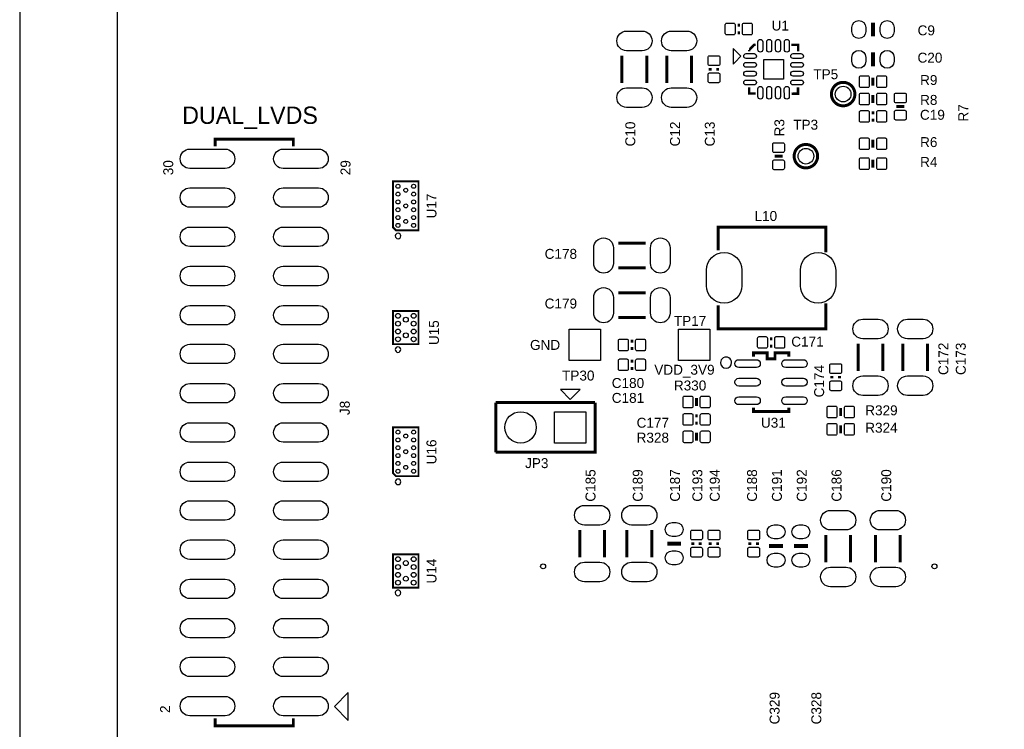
# Model space of a CAD drawing. Extents: x -5 to 175, y -1 to 134.
# Tile 6 of 19: x -5 to 45, y 47 to 84. Entities that reach past the tile are written whole.
import ezdxf

# ---------------------------------------------------------------- set-up
doc = ezdxf.new("R2010")
doc.units = 0
for name, color, linetype in [('BG_OUTLINE', 7, 'CONTINUOUS'), ('BG_SILKSCREEN_TOP', 211, 'CONTINUOUS'), ('PG_SILKSCREEN_TOP', 7, 'CONTINUOUS'), ('PIN_TOP', 12, 'CONTINUOUS'), ('RD_SILKSCREEN_TOP', 7, 'CONTINUOUS')]:
    doc.layers.add(name, color=color, linetype=linetype)

msp = doc.modelspace()

# ---------------------------------------------------------------- linework, layer by layer
at = {"layer": 'BG_OUTLINE'}
for points in [[(-0.999998, 124.99975), (-3.72999, 124.99975, 0.414214), (-4.99999, 123.72975), (-4.99999, 1.27, 0.414214), (-3.72999, 0), (-0.999998, 0), (-0.999998, 1.27), (0, 1.27)], [(-0.999998, 124.99975), (-0.999998, 123.72975), (0, 123.72975, -0.414214), (1.27, 124.99975), (168.730676, 124.99975, -0.414214), (170.000676, 123.72975), (170.000676, 1.27, -0.414214), (168.730676, 0), (1.27, 0, -0.414214), (0, 1.27), (0, 123.72975)]]:
    msp.add_lwpolyline(points, format="xyb", dxfattribs=at)
at = {"layer": 'PG_SILKSCREEN_TOP'}
for points, const_width in [([(38.608, 82.8294), (38.608, 83.5406)], 0.2032), ([(31.8135, 83.4009), (31.6865, 83.4009)], 0.1524), ([(31.6865, 83.0199), (31.8135, 83.0199)], 0.1524), ([(32.607504, 82.412586), (32.53359, 82.404966), (32.280098, 82.13979), (32.276034, 82.13979)], 0.125476), ([(32.276034, 82.1436), (32.276034, 82.069432)], 0.125476), ([(34.440622, 82.400902), (34.779966, 82.404966), (34.779966, 82.065622)], 0.125476), ([(38.608, 81.3054), (38.608, 82.0166)], 0.2032), ([(25.781, 81.8515), (25.781, 80.4545)], 0.1524), ([(27.051, 81.8515), (27.051, 80.4545)], 0.1524), ([(28.067, 81.8515), (28.067, 80.4545)], 0.1524), ([(29.337, 81.8515), (29.337, 80.4545)], 0.1524), ([(30.2895, 81.2165), (30.2895, 81.0895)], 0.1524), ([(30.6705, 81.0895), (30.6705, 81.2165)], 0.1524), ([(38.608, 80.3148), (38.608, 80.7212)], 0.1524), ([(32.607504, 79.908908), (32.280098, 79.908908), (32.280098, 80.236568)], 0.125476), ([(34.775902, 80.232504), (34.775902, 79.905098), (34.444432, 79.901034)], 0.125476), ([(38.608, 79.8322), (38.608, 79.4258)], 0.1524), ([(38.6715, 78.9305), (38.5445, 78.9305)], 0.1524), ([(39.8018, 79.24419), (40.2082, 79.24419)], 0.1524), ([(38.5445, 78.5495), (38.6715, 78.5495)], 0.1524), ([(4.985004, 77.2033), (4.985004, 77.583284), (8.984996, 77.583284), (8.984996, 77.2033)], 0.1524), ([(38.608, 77.1398), (38.608, 77.5462)], 0.1524), ([(33.9852, 76.708), (33.5788, 76.708)], 0.1524), ([(38.608, 76.5302), (38.608, 76.1238)], 0.1524), ([(14.082014, 73.067926), (14.082014, 75.417934), (15.381986, 75.417934), (15.381986, 72.918066), (14.231874, 72.918066), (14.082014, 73.067926)], 0.100076), ([(36.201096, 71.784972), (36.201096, 73.084944), (30.70098, 73.084944), (30.70098, 71.885048)], 0.1524), ([(26.9875, 72.263), (25.5905, 72.263)], 0.1524), ([(26.9875, 70.993), (25.5905, 70.993)], 0.1524), ([(26.9875, 69.723), (25.5905, 69.723)], 0.1524), ([(30.70098, 69.084952), (30.70098, 67.885056), (36.201096, 67.885056), (36.201096, 69.185028)], 0.1524), ([(14.082014, 68.794884), (15.381986, 68.794884), (15.381986, 67.095116), (14.082014, 67.095116), (14.082014, 68.794884), (14.132052, 68.794884)], 0.100076), ([(26.9875, 68.453), (25.5905, 68.453)], 0.1524), ([(33.4645, 67.3735), (33.3375, 67.3735)], 0.1524), ([(26.3525, 67.2465), (26.2255, 67.2465)], 0.1524), ([(26.2255, 66.8655), (26.3525, 66.8655)], 0.1524), ([(33.3375, 66.9925), (33.4645, 66.9925)], 0.1524), ([(37.846, 67.1195), (37.846, 65.7225)], 0.1524), ([(39.116, 67.1195), (39.116, 65.7225)], 0.1524), ([(40.132, 67.1195), (40.132, 65.7225)], 0.1524), ([(41.402, 67.1195), (41.402, 65.7225)], 0.1524), ([(32.501078, 66.450972), (32.501078, 66.651124), (33.201102, 66.651124), (33.201102, 66.350896), (33.600898, 66.350896), (33.600898, 66.651124), (34.300922, 66.651124), (34.300922, 66.450972)], 0.1524), ([(26.3525, 66.2305), (26.2255, 66.2305)], 0.1524), ([(26.2255, 65.8495), (26.3525, 65.8495)], 0.1524), ([(36.5125, 65.4685), (36.5125, 65.3415)], 0.1524), ([(36.8935, 65.3415), (36.8935, 65.4685)], 0.1524), ([(29.591, 64.3382), (29.591, 63.9318)], 0.1524), ([(24.4094, 64.1096), (24.4094, 61.5696), (19.3294, 61.5696)], 0.1524), ([(19.3294, 61.5696), (19.3294, 64.1096)], 0.1524), ([(19.3294, 64.1096), (24.4094, 64.1096)], 0.1524), ([(32.501078, 63.851028), (32.501078, 63.650876), (34.300922, 63.650876), (34.300922, 63.851028)], 0.1524), ([(36.957, 63.4238), (36.957, 63.8302)], 0.1524), ([(29.6545, 63.4365), (29.5275, 63.4365)], 0.1524), ([(29.5275, 63.0555), (29.6545, 63.0555)], 0.1524), ([(36.957, 62.9412), (36.957, 62.5348)], 0.1524), ([(14.082014, 60.494926), (14.082014, 62.844934), (15.381986, 62.844934), (15.381986, 60.345066), (14.231874, 60.345066), (14.082014, 60.494926)], 0.100076), ([(29.591, 62.1538), (29.591, 62.5602)], 0.1524), ([(23.622, 57.5945), (23.622, 56.1975)], 0.1524), ([(24.892, 57.5945), (24.892, 56.1975)], 0.1524), ([(26.035, 57.5945), (26.035, 56.1975)], 0.1524), ([(27.305, 57.5945), (27.305, 56.1975)], 0.1524), ([(36.195, 57.3405), (36.195, 55.9435)], 0.1524), ([(37.465, 57.3405), (37.465, 55.9435)], 0.1524), ([(38.735, 57.3405), (38.735, 55.9435)], 0.1524), ([(40.005, 57.3405), (40.005, 55.9435)], 0.1524), ([(28.0924, 56.896), (28.8036, 56.896)], 0.2032), ([(29.4005, 56.9595), (29.4005, 56.8325)], 0.1524), ([(29.7815, 56.8325), (29.7815, 56.9595)], 0.1524), ([(30.2895, 56.9595), (30.2895, 56.8325)], 0.1524), ([(30.6705, 56.8325), (30.6705, 56.9595)], 0.1524), ([(32.3215, 56.9595), (32.3215, 56.8325)], 0.1524), ([(32.7025, 56.8325), (32.7025, 56.9595)], 0.1524), ([(33.2994, 56.769), (34.0106, 56.769)], 0.2032), ([(34.5694, 56.769), (35.2806, 56.769)], 0.2032), ([(14.082014, 56.348884), (15.381986, 56.348884), (15.381986, 54.649116), (14.082014, 54.649116), (14.082014, 56.348884), (14.132052, 56.348884)], 0.100076), ([(4.985004, 47.953422), (4.985004, 47.583344), (8.984996, 47.583344), (8.984996, 47.953422)], 0.1524)]:
    msp.add_lwpolyline(points, dxfattribs=dict(at, const_width=const_width))
for points in [[(31.859982, 81.818226), (31.560008, 82.1182), (31.459932, 82.218022), (31.459932, 81.418176), (31.560008, 81.517998)], [(23.6474, 64.771524), (22.6314, 64.771524), (23.1394, 64.263524)], [(11.082782, 48.564038), (11.793982, 47.852838), (11.793982, 49.275238)]]:
    msp.add_lwpolyline(points, close=True, dxfattribs=at)
at = {"layer": 'PG_SILKSCREEN_TOP', "const_width": 0.1524}
for points in [[(37.683948, 79.883, 1), (36.484052, 79.883, 1), (37.683948, 79.883)], [(35.778948, 76.708, 1), (34.579052, 76.708, 1), (35.778948, 76.708)]]:
    msp.add_lwpolyline(points, format="xyb", dxfattribs=at)
at = {"layer": 'PG_SILKSCREEN_TOP'}
for points in [[(14.478254, 72.626474, 1), (14.195474, 72.626646, 1)], [(14.473428, 66.818256, 1), (14.190572, 66.818328, 1)], [(31.383732, 66.150998, 1), (30.818268, 66.151002, 1)], [(14.478254, 60.053474, 1), (14.195474, 60.053646, 1)], [(14.473428, 54.372256, 1), (14.190572, 54.372328, 1)]]:
    msp.add_lwpolyline(points, format="xyb", close=True, dxfattribs=at)
at = {"layer": 'PIN_TOP'}
for points in [[(38.239446, 83.2866), (38.239446, 83.0834, -1), (37.528246, 83.0834), (37.528246, 83.2866, -1)], [(39.687754, 83.2866), (39.687754, 83.0834, -1), (38.976554, 83.0834), (38.976554, 83.2866, -1)], [(26.81605, 82.103087), (26.01595, 82.103087, -1), (26.01595, 83.103085), (26.81605, 83.103085, -1)], [(29.10205, 82.103087), (28.30195, 82.103087, -1), (28.30195, 83.103085), (29.10205, 83.103085, -1)], [(31.485078, 82.910426), (31.135066, 82.910426, -0.415686), (31.060136, 82.985356), (31.060136, 83.435444, -0.415686), (31.135066, 83.510374), (31.485078, 83.510374, -0.415686), (31.560008, 83.435444), (31.560008, 82.985356, -0.415686)], [(32.364934, 82.910426), (32.014922, 82.910426, -0.415686), (31.939992, 82.985356), (31.939992, 83.435444, -0.415686), (32.014922, 83.510374), (32.364934, 83.510374, -0.415686), (32.439864, 83.435444), (32.439864, 82.985356, -0.415686)], [(32.977853, 82.553323), (32.978327, 82.153273, -1), (32.728391, 82.152977), (32.727917, 82.553027, -1)], [(33.427687, 82.553323), (33.428161, 82.153273, -1), (33.178225, 82.152977), (33.177751, 82.553027, -1)], [(33.877775, 82.553323), (33.878249, 82.153273, -1), (33.628313, 82.152977), (33.627839, 82.553027, -1)], [(34.327863, 82.553323), (34.328337, 82.153273, -1), (34.078401, 82.152977), (34.077927, 82.553027, -1)], [(38.239446, 81.7626), (38.239446, 81.5594, -1), (37.528246, 81.5594), (37.528246, 81.7626, -1)], [(39.687754, 81.7626), (39.687754, 81.5594, -1), (38.976554, 81.5594), (38.976554, 81.7626, -1)], [(30.180026, 81.417922), (30.180026, 81.767934, -0.415686), (30.254956, 81.842864), (30.705044, 81.842864, -0.415686), (30.779974, 81.767934), (30.779974, 81.417922, -0.415686), (30.705044, 81.342992), (30.254956, 81.342992, -0.415686)], [(32.528129, 81.70291), (32.128079, 81.70291, -1), (32.128079, 81.952846), (32.528129, 81.952846, -1)], [(34.927921, 81.70291), (34.527871, 81.70291, -1), (34.527871, 81.952846), (34.927921, 81.952846, -1)], [(32.528129, 81.253076), (32.128079, 81.253076, -1), (32.128079, 81.503012), (32.528129, 81.503012, -1)], [(32.528129, 80.802988), (32.128079, 80.802988, -1), (32.128079, 81.052924), (32.528129, 81.052924, -1)], [(34.927921, 81.253076), (34.527871, 81.253076, -1), (34.527871, 81.503012), (34.927921, 81.503012, -1)], [(34.927921, 80.802988), (34.527871, 80.802988, -1), (34.527871, 81.052924), (34.927921, 81.052924, -1)], [(30.180026, 80.538066), (30.180026, 80.888078, -0.415686), (30.254956, 80.963008), (30.705044, 80.963008, -0.415686), (30.779974, 80.888078), (30.779974, 80.538066, -0.415686), (30.705044, 80.463136), (30.254956, 80.463136, -0.415686)], [(32.528129, 80.353154), (32.128079, 80.353154, -1), (32.128079, 80.60309), (32.528129, 80.60309, -1)], [(34.927921, 80.353154), (34.527871, 80.353154, -1), (34.527871, 80.60309), (34.927921, 80.60309, -1)], [(38.343078, 80.218026), (37.993066, 80.218026, -0.415686), (37.918136, 80.292956), (37.918136, 80.743044, -0.415686), (37.993066, 80.817974), (38.343078, 80.817974, -0.415686), (38.418008, 80.743044), (38.418008, 80.292956, -0.415686)], [(39.222934, 80.218026), (38.872922, 80.218026, -0.415686), (38.797992, 80.292956), (38.797992, 80.743044, -0.415686), (38.872922, 80.817974), (39.222934, 80.817974, -0.415686), (39.297864, 80.743044), (39.297864, 80.292956, -0.415686)], [(26.81605, 79.202915), (26.01595, 79.202915, -1), (26.01595, 80.202913), (26.81605, 80.202913, -1)], [(29.10205, 79.202915), (28.30195, 79.202915, -1), (28.30195, 80.202913), (29.10205, 80.202913, -1)], [(32.977601, 80.153434), (32.978578, 79.753385, -1), (32.728643, 79.752774), (32.727666, 80.152823, -1)], [(33.427435, 80.153434), (33.428412, 79.753385, -1), (33.178477, 79.752774), (33.1775, 80.152823, -1)], [(33.877523, 80.153434), (33.8785, 79.753385, -1), (33.628565, 79.752774), (33.627588, 80.152823, -1)], [(34.327357, 80.153434), (34.328334, 79.753385, -1), (34.078399, 79.752774), (34.077422, 80.152823, -1)], [(37.993066, 79.928974), (38.343078, 79.928974, -0.415686), (38.418008, 79.854044), (38.418008, 79.403956, -0.415686), (38.343078, 79.329026), (37.993066, 79.329026, -0.415686), (37.918136, 79.403956), (37.918136, 79.854044, -0.415686)], [(38.872922, 79.928974), (39.222934, 79.928974, -0.415686), (39.297864, 79.854044), (39.297864, 79.403956, -0.415686), (39.222934, 79.329026), (38.872922, 79.329026, -0.415686), (38.797992, 79.403956), (38.797992, 79.854044, -0.415686)], [(39.705026, 79.509112), (39.705026, 79.859124, -0.415686), (39.779956, 79.934054), (40.230044, 79.934054, -0.415686), (40.304974, 79.859124), (40.304974, 79.509112, -0.415686), (40.230044, 79.434182), (39.779956, 79.434182, -0.415686)], [(37.993066, 79.039974), (38.343078, 79.039974, -0.415686), (38.418008, 78.965044), (38.418008, 78.514956, -0.415686), (38.343078, 78.440026), (37.993066, 78.440026, -0.415686), (37.918136, 78.514956), (37.918136, 78.965044, -0.415686)], [(38.872922, 79.039974), (39.222934, 79.039974, -0.415686), (39.297864, 78.965044), (39.297864, 78.514956, -0.415686), (39.222934, 78.440026), (38.872922, 78.440026, -0.415686), (38.797992, 78.514956), (38.797992, 78.965044, -0.415686)], [(39.705026, 78.629256), (39.705026, 78.979268, -0.415686), (39.779956, 79.054198), (40.230044, 79.054198, -0.415686), (40.304974, 78.979268), (40.304974, 78.629256, -0.415686), (40.230044, 78.554326), (39.779956, 78.554326, -0.415686)], [(38.343078, 77.043026), (37.993066, 77.043026, -0.415686), (37.918136, 77.117956), (37.918136, 77.568044, -0.415686), (37.993066, 77.642974), (38.343078, 77.642974, -0.415686), (38.418008, 77.568044), (38.418008, 77.117956, -0.415686)], [(39.222934, 77.043026), (38.872922, 77.043026, -0.415686), (38.797992, 77.117956), (38.797992, 77.568044, -0.415686), (38.872922, 77.642974), (39.222934, 77.642974, -0.415686), (39.297864, 77.568044), (39.297864, 77.117956, -0.415686)], [(3.6957, 77.070204), (5.4991, 77.070204, -1), (5.4991, 76.079604), (3.6957, 76.079604, -1)], [(8.4709, 77.070204), (10.2743, 77.070204, -1), (10.2743, 76.079604), (8.4709, 76.079604, -1)], [(34.081974, 77.322934), (34.081974, 76.972922, -0.415686), (34.007044, 76.897992), (33.556956, 76.897992, -0.415686), (33.482026, 76.972922), (33.482026, 77.322934, -0.415686), (33.556956, 77.397864), (34.007044, 77.397864, -0.415686)], [(34.081974, 76.443078), (34.081974, 76.093066, -0.415686), (34.007044, 76.018136), (33.556956, 76.018136, -0.415686), (33.482026, 76.093066), (33.482026, 76.443078, -0.415686), (33.556956, 76.518008), (34.007044, 76.518008, -0.415686)], [(37.993066, 76.626974), (38.343078, 76.626974, -0.415686), (38.418008, 76.552044), (38.418008, 76.101956, -0.415686), (38.343078, 76.027026), (37.993066, 76.027026, -0.415686), (37.918136, 76.101956), (37.918136, 76.552044, -0.415686)], [(38.872922, 76.626974), (39.222934, 76.626974, -0.415686), (39.297864, 76.552044), (39.297864, 76.101956, -0.415686), (39.222934, 76.027026), (38.872922, 76.027026, -0.415686), (38.797992, 76.101956), (38.797992, 76.552044, -0.415686)], [(3.6957, 75.089004), (5.4991, 75.089004, -1), (5.4991, 74.098404), (3.6957, 74.098404, -1)], [(8.4709, 75.089004), (10.2743, 75.089004, -1), (10.2743, 74.098404), (8.4709, 74.098404, -1)], [(3.6957, 73.082404), (5.4991, 73.082404, -1), (5.4991, 72.091804), (3.6957, 72.091804, -1)], [(8.4709, 73.082404), (10.2743, 73.082404, -1), (10.2743, 72.091804), (8.4709, 72.091804, -1)], [(24.338915, 71.22795), (24.338915, 72.02805, -1), (25.338913, 72.02805), (25.338913, 71.22795, -1)], [(27.239087, 71.22795), (27.239087, 72.02805, -1), (28.239085, 72.02805), (28.239085, 71.22795, -1)], [(31.901003, 70.884923), (31.901003, 70.085077, -1), (30.100905, 70.085077), (30.100905, 70.884923, -1)], [(36.701095, 70.884923), (36.701095, 70.085077, -1), (34.900997, 70.085077), (34.900997, 70.884923, -1)], [(3.6957, 71.075804), (5.4991, 71.075804, -1), (5.4991, 70.085204), (3.6957, 70.085204, -1)], [(8.4709, 71.075804), (10.2743, 71.075804, -1), (10.2743, 70.085204), (8.4709, 70.085204, -1)], [(24.338915, 68.68795), (24.338915, 69.48805, -1), (25.338913, 69.48805), (25.338913, 68.68795, -1)], [(27.239087, 68.68795), (27.239087, 69.48805, -1), (28.239085, 69.48805), (28.239085, 68.68795, -1)], [(3.6957, 69.069204), (5.4991, 69.069204, -1), (5.4991, 68.078604), (3.6957, 68.078604, -1)], [(8.4709, 69.069204), (10.2743, 69.069204, -1), (10.2743, 68.078604), (8.4709, 68.078604, -1)], [(38.88105, 67.371087), (38.08095, 67.371087, -1), (38.08095, 68.371085), (38.88105, 68.371085, -1)], [(41.16705, 67.371087), (40.36695, 67.371087, -1), (40.36695, 68.371085), (41.16705, 68.371085, -1)], [(33.136078, 66.883026), (32.786066, 66.883026, -0.415686), (32.711136, 66.957956), (32.711136, 67.408044, -0.415686), (32.786066, 67.482974), (33.136078, 67.482974, -0.415686), (33.211008, 67.408044), (33.211008, 66.957956, -0.415686)], [(34.015934, 66.883026), (33.665922, 66.883026, -0.415686), (33.590992, 66.957956), (33.590992, 67.408044, -0.415686), (33.665922, 67.482974), (34.015934, 67.482974, -0.415686), (34.090864, 67.408044), (34.090864, 66.957956, -0.415686)], [(3.6957, 67.088004), (5.4991, 67.088004, -1), (5.4991, 66.097404), (3.6957, 66.097404, -1)], [(8.4709, 67.088004), (10.2743, 67.088004, -1), (10.2743, 66.097404), (8.4709, 66.097404, -1)], [(25.674066, 67.355974), (26.024078, 67.355974, -0.415686), (26.099008, 67.281044), (26.099008, 66.830956, -0.415686), (26.024078, 66.756026), (25.674066, 66.756026, -0.415686), (25.599136, 66.830956), (25.599136, 67.281044, -0.415686)], [(26.553922, 67.355974), (26.903934, 67.355974, -0.415686), (26.978864, 67.281044), (26.978864, 66.830956, -0.415686), (26.903934, 66.756026), (26.553922, 66.756026, -0.415686), (26.478992, 66.830956), (26.478992, 67.281044, -0.415686)], [(25.674066, 66.339974), (26.024078, 66.339974, -0.415686), (26.099008, 66.265044), (26.099008, 65.814956, -0.415686), (26.024078, 65.740026), (25.674066, 65.740026, -0.415686), (25.599136, 65.814956), (25.599136, 66.265044, -0.415686)], [(26.553922, 66.339974), (26.903934, 66.339974, -0.415686), (26.978864, 66.265044), (26.978864, 65.814956, -0.415686), (26.903934, 65.740026), (26.553922, 65.740026, -0.415686), (26.478992, 65.814956), (26.478992, 66.265044, -0.415686)], [(32.651065, 65.900935), (31.751143, 65.900935, -1), (31.751143, 66.300985), (32.651065, 66.300985, -1)], [(35.050857, 65.900935), (34.150935, 65.900935, -1), (34.150935, 66.300985), (35.050857, 66.300985, -1)], [(36.403026, 65.669922), (36.403026, 66.019934, -0.415686), (36.477956, 66.094864), (36.928044, 66.094864, -0.415686), (37.002974, 66.019934), (37.002974, 65.669922, -0.415686), (36.928044, 65.594992), (36.477956, 65.594992, -0.415686)], [(38.88105, 64.470915), (38.08095, 64.470915, -1), (38.08095, 65.470913), (38.88105, 65.470913, -1)], [(41.16705, 64.470915), (40.36695, 64.470915, -1), (40.36695, 65.470913), (41.16705, 65.470913, -1)], [(3.6957, 65.081404), (5.4991, 65.081404, -1), (5.4991, 64.090804), (3.6957, 64.090804, -1)], [(8.4709, 65.081404), (10.2743, 65.081404, -1), (10.2743, 64.090804), (8.4709, 64.090804, -1)], [(32.651065, 64.950975), (31.751143, 64.950975, -1), (31.751143, 65.351025), (32.651065, 65.351025, -1)], [(35.050857, 64.950975), (34.150935, 64.950975, -1), (34.150935, 65.351025), (35.050857, 65.351025, -1)], [(36.403026, 64.790066), (36.403026, 65.140078, -0.415686), (36.477956, 65.215008), (36.928044, 65.215008, -0.415686), (37.002974, 65.140078), (37.002974, 64.790066, -0.415686), (36.928044, 64.715136), (36.477956, 64.715136, -0.415686)], [(28.976066, 64.434974), (29.326078, 64.434974, -0.415686), (29.401008, 64.360044), (29.401008, 63.909956, -0.415686), (29.326078, 63.835026), (28.976066, 63.835026, -0.415686), (28.901136, 63.909956), (28.901136, 64.360044, -0.415686)], [(29.855922, 64.434974), (30.205934, 64.434974, -0.415686), (30.280864, 64.360044), (30.280864, 63.909956, -0.415686), (30.205934, 63.835026), (29.855922, 63.835026, -0.415686), (29.780992, 63.909956), (29.780992, 64.360044, -0.415686)], [(32.651065, 64.001015), (31.751143, 64.001015, -1), (31.751143, 64.401065), (32.651065, 64.401065, -1)], [(35.050857, 64.001015), (34.150935, 64.001015, -1), (34.150935, 64.401065), (35.050857, 64.401065, -1)], [(36.692078, 63.327026), (36.342066, 63.327026, -0.415686), (36.267136, 63.401956), (36.267136, 63.852044, -0.415686), (36.342066, 63.926974), (36.692078, 63.926974, -0.415686), (36.767008, 63.852044), (36.767008, 63.401956, -0.415686)], [(37.571934, 63.327026), (37.221922, 63.327026, -0.415686), (37.146992, 63.401956), (37.146992, 63.852044, -0.415686), (37.221922, 63.926974), (37.571934, 63.926974, -0.415686), (37.646864, 63.852044), (37.646864, 63.401956, -0.415686)], [(29.326078, 62.946026), (28.976066, 62.946026, -0.415686), (28.901136, 63.020956), (28.901136, 63.471044, -0.415686), (28.976066, 63.545974), (29.326078, 63.545974, -0.415686), (29.401008, 63.471044), (29.401008, 63.020956, -0.415686)], [(30.205934, 62.946026), (29.855922, 62.946026, -0.415686), (29.780992, 63.020956), (29.780992, 63.471044, -0.415686), (29.855922, 63.545974), (30.205934, 63.545974, -0.415686), (30.280864, 63.471044), (30.280864, 63.020956, -0.415686)], [(3.6957, 63.074804), (5.4991, 63.074804, -1), (5.4991, 62.084204), (3.6957, 62.084204, -1)], [(8.4709, 63.074804), (10.2743, 63.074804, -1), (10.2743, 62.084204), (8.4709, 62.084204, -1)], [(36.342066, 63.037974), (36.692078, 63.037974, -0.415686), (36.767008, 62.963044), (36.767008, 62.512956, -0.415686), (36.692078, 62.438026), (36.342066, 62.438026, -0.415686), (36.267136, 62.512956), (36.267136, 62.963044, -0.415686)], [(37.221922, 63.037974), (37.571934, 63.037974, -0.415686), (37.646864, 62.963044), (37.646864, 62.512956, -0.415686), (37.571934, 62.438026), (37.221922, 62.438026, -0.415686), (37.146992, 62.512956), (37.146992, 62.963044, -0.415686)], [(29.326078, 62.057026), (28.976066, 62.057026, -0.415686), (28.901136, 62.131956), (28.901136, 62.582044, -0.415686), (28.976066, 62.656974), (29.326078, 62.656974, -0.415686), (29.401008, 62.582044), (29.401008, 62.131956, -0.415686)], [(30.205934, 62.057026), (29.855922, 62.057026, -0.415686), (29.780992, 62.131956), (29.780992, 62.582044, -0.415686), (29.855922, 62.656974), (30.205934, 62.656974, -0.415686), (30.280864, 62.582044), (30.280864, 62.131956, -0.415686)], [(3.6957, 61.068204), (5.4991, 61.068204, -1), (5.4991, 60.077604), (3.6957, 60.077604, -1)], [(8.4709, 61.068204), (10.2743, 61.068204, -1), (10.2743, 60.077604), (8.4709, 60.077604, -1)], [(3.6957, 59.087004), (5.4991, 59.087004, -1), (5.4991, 58.096404), (3.6957, 58.096404, -1)], [(8.4709, 59.087004), (10.2743, 59.087004, -1), (10.2743, 58.096404), (8.4709, 58.096404, -1)], [(24.65705, 57.846087), (23.85695, 57.846087, -1), (23.85695, 58.846085), (24.65705, 58.846085, -1)], [(27.07005, 57.846087), (26.26995, 57.846087, -1), (26.26995, 58.846085), (27.07005, 58.846085, -1)], [(37.23005, 57.592087), (36.42995, 57.592087, -1), (36.42995, 58.592085), (37.23005, 58.592085, -1)], [(39.77005, 57.592087), (38.96995, 57.592087, -1), (38.96995, 58.592085), (39.77005, 58.592085, -1)], [(28.5496, 57.264554), (28.3464, 57.264554, -1), (28.3464, 57.975754), (28.5496, 57.975754, -1)], [(29.291026, 57.160922), (29.291026, 57.510934, -0.415686), (29.365956, 57.585864), (29.816044, 57.585864, -0.415686), (29.890974, 57.510934), (29.890974, 57.160922, -0.415686), (29.816044, 57.085992), (29.365956, 57.085992, -0.415686)], [(30.180026, 57.160922), (30.180026, 57.510934, -0.415686), (30.254956, 57.585864), (30.705044, 57.585864, -0.415686), (30.779974, 57.510934), (30.779974, 57.160922, -0.415686), (30.705044, 57.085992), (30.254956, 57.085992, -0.415686)], [(32.212026, 57.160922), (32.212026, 57.510934, -0.415686), (32.286956, 57.585864), (32.737044, 57.585864, -0.415686), (32.811974, 57.510934), (32.811974, 57.160922, -0.415686), (32.737044, 57.085992), (32.286956, 57.085992, -0.415686)], [(33.7566, 57.137554), (33.5534, 57.137554, -1), (33.5534, 57.848754), (33.7566, 57.848754, -1)], [(35.0266, 57.137554), (34.8234, 57.137554, -1), (34.8234, 57.848754), (35.0266, 57.848754, -1)], [(3.6957, 57.080404), (5.4991, 57.080404, -1), (5.4991, 56.089804), (3.6957, 56.089804, -1)], [(8.4709, 57.080404), (10.2743, 57.080404, -1), (10.2743, 56.089804), (8.4709, 56.089804, -1)], [(28.5496, 55.816246), (28.3464, 55.816246, -1), (28.3464, 56.527446), (28.5496, 56.527446, -1)], [(29.291026, 56.281066), (29.291026, 56.631078, -0.415686), (29.365956, 56.706008), (29.816044, 56.706008, -0.415686), (29.890974, 56.631078), (29.890974, 56.281066, -0.415686), (29.816044, 56.206136), (29.365956, 56.206136, -0.415686)], [(30.180026, 56.281066), (30.180026, 56.631078, -0.415686), (30.254956, 56.706008), (30.705044, 56.706008, -0.415686), (30.779974, 56.631078), (30.779974, 56.281066, -0.415686), (30.705044, 56.206136), (30.254956, 56.206136, -0.415686)], [(32.212026, 56.281066), (32.212026, 56.631078, -0.415686), (32.286956, 56.706008), (32.737044, 56.706008, -0.415686), (32.811974, 56.631078), (32.811974, 56.281066, -0.415686), (32.737044, 56.206136), (32.286956, 56.206136, -0.415686)], [(33.7566, 55.689246), (33.5534, 55.689246, -1), (33.5534, 56.400446), (33.7566, 56.400446, -1)], [(35.0266, 55.689246), (34.8234, 55.689246, -1), (34.8234, 56.400446), (35.0266, 56.400446, -1)], [(24.65705, 54.945915), (23.85695, 54.945915, -1), (23.85695, 55.945913), (24.65705, 55.945913, -1)], [(27.07005, 54.945915), (26.26995, 54.945915, -1), (26.26995, 55.945913), (27.07005, 55.945913, -1)], [(37.23005, 54.691915), (36.42995, 54.691915, -1), (36.42995, 55.691913), (37.23005, 55.691913, -1)], [(39.77005, 54.691915), (38.96995, 54.691915, -1), (38.96995, 55.691913), (39.77005, 55.691913, -1)], [(3.6957, 55.073804), (5.4991, 55.073804, -1), (5.4991, 54.083204), (3.6957, 54.083204, -1)], [(8.4709, 55.073804), (10.2743, 55.073804, -1), (10.2743, 54.083204), (8.4709, 54.083204, -1)], [(3.6957, 53.067204), (5.4991, 53.067204, -1), (5.4991, 52.076604), (3.6957, 52.076604, -1)], [(8.4709, 53.067204), (10.2743, 53.067204, -1), (10.2743, 52.076604), (8.4709, 52.076604, -1)], [(3.6957, 51.086004), (5.4991, 51.086004, -1), (5.4991, 50.095404), (3.6957, 50.095404, -1)], [(8.4709, 51.086004), (10.2743, 51.086004, -1), (10.2743, 50.095404), (8.4709, 50.095404, -1)], [(3.6957, 49.079404), (5.4991, 49.079404, -1), (5.4991, 48.088804), (3.6957, 48.088804, -1)], [(8.4709, 49.079404), (10.2743, 49.079404, -1), (10.2743, 48.088804), (8.4709, 48.088804, -1)]]:
    msp.add_lwpolyline(points, format="xyb", close=True, dxfattribs=at)
for points in [[(33.027874, 80.652874), (33.027874, 81.652872), (34.027872, 81.652872), (34.027872, 80.652874)], [(23.0759, 66.2559), (23.0759, 67.855846), (24.675846, 67.855846), (24.675846, 66.2559)], [(28.6639, 66.2559), (28.6639, 67.855846), (30.263846, 67.855846), (30.263846, 66.2559)], [(22.339427, 63.639573), (23.939373, 63.639573), (23.939373, 62.039627), (22.339427, 62.039627)]]:
    msp.add_lwpolyline(points, close=True, dxfattribs=at)
for centre, radius in [((37.084, 79.883), 0.40005), ((35.179, 76.708), 0.40005), ((14.33195, 75.167998), 0.1016), ((14.732, 74.9681), 0.1016), ((15.13205, 75.167998), 0.1016), ((14.33195, 74.767948), 0.1016), ((15.13205, 74.767948), 0.1016), ((14.33195, 74.367898), 0.1016), ((14.33195, 73.968102), 0.1016), ((14.732, 74.168), 0.1016), ((15.13205, 74.367898), 0.1016), ((15.13205, 73.968102), 0.1016), ((14.33195, 73.568052), 0.1016), ((14.732, 73.3679), 0.1016), ((15.13205, 73.568052), 0.1016), ((14.33195, 73.168002), 0.1016), ((15.13205, 73.168002), 0.1016), ((14.33195, 68.544948), 0.124968), ((14.732, 68.34505), 0.124968), ((15.13205, 68.544948), 0.124968), ((14.33195, 68.144898), 0.124968), ((15.13205, 68.144898), 0.124968), ((14.33195, 67.745102), 0.124968), ((14.33195, 67.345052), 0.124968), ((14.732, 67.54495), 0.124968), ((15.13205, 67.745102), 0.124968), ((15.13205, 67.345052), 0.124968), ((20.5994, 62.8396), 0.799973), ((14.33195, 62.594998), 0.1016), ((14.732, 62.3951), 0.1016), ((15.13205, 62.594998), 0.1016), ((14.33195, 62.194948), 0.1016), ((14.33195, 61.794898), 0.1016), ((15.13205, 62.194948), 0.1016), ((15.13205, 61.794898), 0.1016), ((14.33195, 61.395102), 0.1016), ((14.732, 61.595), 0.1016), ((15.13205, 61.395102), 0.1016), ((14.33195, 60.995052), 0.1016), ((14.732, 60.7949), 0.1016), ((15.13205, 60.995052), 0.1016), ((14.33195, 60.595002), 0.1016), ((15.13205, 60.595002), 0.1016), ((14.33195, 56.098948), 0.124968), ((14.732, 55.89905), 0.124968), ((15.13205, 56.098948), 0.124968), ((21.75002, 55.730902), 0.127), ((41.74998, 55.730902), 0.127), ((14.33195, 55.698898), 0.124968), ((14.33195, 55.299102), 0.124968), ((15.13205, 55.698898), 0.124968), ((15.13205, 55.299102), 0.124968), ((14.33195, 54.899052), 0.124968), ((14.732, 55.09895), 0.124968), ((15.13205, 54.899052), 0.124968)]:
    msp.add_circle(centre, radius, dxfattribs=at)

# ---------------------------------------------------------------- texts
at = {"layer": 'BG_SILKSCREEN_TOP'}
for s, height, width, p in [('DUAL_LVDS', 0.889, 1.000286, (3.302, 78.359)), ('GND', 0.508, 1.02, (21.082, 66.802)), ('VDD_3V9', 0.508, 1.02, (27.432, 65.532))]:
    msp.add_text(s, height=height, dxfattribs=dict(at, width=width)).set_placement(p)
at = {"layer": 'PG_SILKSCREEN_TOP', "width": 1.02}
for s, p in [('30', (2.845054, 75.733402)), ('29', (11.90498, 75.733402)), ('2', (2.685034, 48.23333))]:
    msp.add_text(s, height=0.508, rotation=90, dxfattribs=at).set_placement(p)
at = {"layer": 'RD_SILKSCREEN_TOP', "width": 1.02}
for s, p in [('U1', (33.4264, 83.1342)), ('C9', (40.88892, 82.888582)), ('C20', (40.88384, 81.491582)), ('TP5', (35.56, 80.645)), ('R9', (41.01592, 80.348582)), ('R8', (41.01592, 79.332582)), ('C19', (41.01084, 78.570582)), ('TP3', (34.53384, 78.062582)), ('R6', (41.01592, 77.173582)), ('R4', (41.01592, 76.157582)), ('L10', (32.554418, 73.39584)), ('C178', (21.82876, 71.458582)), ('C179', (21.82876, 68.918582)), ('TP17', (28.43276, 68.029582)), ('C171', (34.43224, 66.971418)), ('TP30', (22.71776, 65.235582)), ('C180', (25.25776, 64.854582)), ('R330', (28.43276, 64.727582)), ('C181', (25.25776, 64.092582)), ('R329', (38.21176, 63.457582)), ('C177', (26.52776, 62.822582)), ('U31', (32.88284, 62.822582)), ('R324', (38.21176, 62.568582)), ('R328', (26.52776, 62.060582)), ('JP3', (20.828, 60.7568))]:
    msp.add_text(s, height=0.508, dxfattribs=at).set_placement(p)
for s, p in [('R7', (43.476418, 78.47711)), ('R3', (34.078418, 77.71892)), ('C10', (26.458418, 77.20584)), ('C12', (28.744418, 77.20584)), ('C13', (30.522418, 77.20584)), ('U17', (16.298418, 73.52284)), ('U15', (16.425418, 67.04584)), ('C172', (42.460418, 65.51676)), ('C173', (43.349418, 65.51676)), ('C174', (36.110418, 64.37376)), ('J8', (11.868404, 63.467234)), ('U16', (16.298418, 60.94984)), ('C185', (24.426418, 59.03976)), ('C189', (26.839418, 59.03976)), ('C187', (28.744418, 59.03976)), ('C193', (29.887418, 59.03976)), ('C194', (30.776418, 59.03976)), ('C188', (32.681418, 59.03976)), ('C191', (33.951418, 59.03976)), ('C192', (35.221418, 59.03976)), ('C186', (36.999418, 59.03976)), ('C190', (39.539418, 59.03976)), ('U14', (16.298418, 54.85384)), ('C329', (33.8328, 47.6504)), ('C328', (35.9664, 47.6504))]:
    msp.add_text(s, height=0.508, rotation=90, dxfattribs=at).set_placement(p)

doc.saveas('drawing.dxf')
